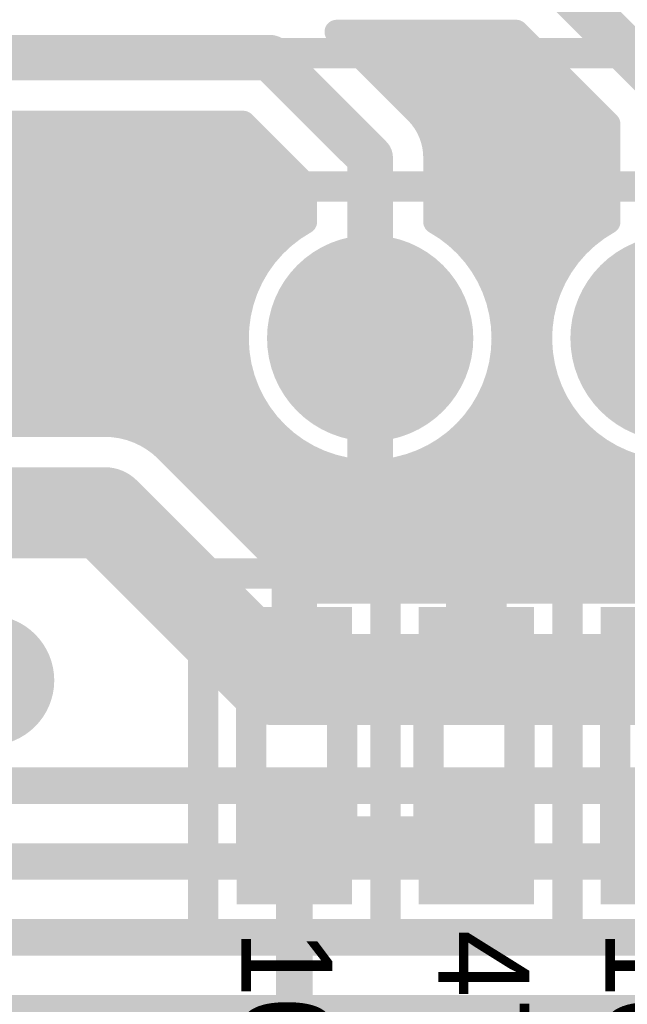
# Model space of a CAD drawing. Extents: x 7.17 to 14.1, y 4 to 11.75.
# Tile 164 of 219: x 9.31 to 9.51, y 8.02 to 8.34. Entities that reach past the tile are written whole.
import ezdxf

# ---------------------------------------------------------------- set-up
doc = ezdxf.new("R2010")
doc.units = 0
doc.layers.get('0').update_dxf_attribs({"linetype": 'CONTINUOUS'})
for name, color, linetype in [('BOTTOMLAYER', 5, 'CONTINUOUS'), ('BOTTOMSOLDER', 6, 'CONTINUOUS'), ('MECHANICAL1', 6, 'CONTINUOUS'), ('MECHANICAL7', 56, 'CONTINUOUS'), ('MULTILAYER', 9, 'CONTINUOUS'), ('TOPLAYER', 1, 'CONTINUOUS'), ('TOPOVERLAY', 2, 'CONTINUOUS'), ('TOPPASTE', 8, 'CONTINUOUS'), ('TOPSOLDER', 216, 'CONTINUOUS')]:
    doc.layers.add(name, color=color, linetype=linetype)

# ---------------------------------------------------------------- blocks, each defined once
blk = doc.blocks.new('0603_75')
at = {"layer": 'MECHANICAL1', "const_width": 0.01}
for points in [[(-0.000531, -0.014252), (-0.000531, 0.015748)], [(0.059468, 0.015748), (-0.000531, 0.015748)], [(0.059468, -0.014252), (0.059468, 0.015748)], [(0.059468, -0.014252), (-0.000531, -0.014252)]]:
    blk.add_lwpolyline(points, dxfattribs=at)
at = {"layer": 'MECHANICAL1', "const_width": 0.005}
for points in [[(-0.003031, 0.015748, 1), (0.001969, 0.015748, 1)], [(-0.003031, 0.015748, 1), (0.001969, 0.015748, 1)], [(0.056968, 0.015748, 1), (0.061968, 0.015748, 1)], [(0.056968, 0.015748, 1), (0.061968, 0.015748, 1)], [(-0.003031, -0.014252, 1), (0.001969, -0.014252, 1)], [(-0.003031, -0.014252, 1), (0.001969, -0.014252, 1)], [(0.056968, -0.014252, 1), (0.061968, -0.014252, 1)], [(0.056968, -0.014252, 1), (0.061968, -0.014252, 1)]]:
    blk.add_lwpolyline(points, format="xyb", close=True, dxfattribs=at)
at = {"layer": 'TOPLAYER'}
for points in [[(-0.015, -0.015), (0.015, -0.015), (-0.015, 0.015), (0.015, 0.015)], [(0.045, -0.015), (0.075, -0.015), (0.045, 0.015), (0.075, 0.015)]]:
    blk.add_solid(points, dxfattribs=at)
at = {"layer": 'TOPOVERLAY', "const_width": 0.01}
for points in [[(-0.03, 0), (-0.03, 0.03)], [(0.09, 0.03), (-0.03, 0.03)], [(0.09, -0.03), (0.09, 0.03)], [(-0.03, -0.03), (-0.03, 0)], [(0.09, -0.03), (-0.03, -0.03)]]:
    blk.add_lwpolyline(points, dxfattribs=at)
at = {"layer": 'TOPOVERLAY', "const_width": 0.005}
for points in [[(-0.0325, 0.03, 1), (-0.0275, 0.03, 1)], [(-0.0325, 0.03, 1), (-0.0275, 0.03, 1)], [(0.0875, 0.03, 1), (0.0925, 0.03, 1)], [(0.0875, 0.03, 1), (0.0925, 0.03, 1)], [(-0.0325, 0, 1), (-0.0275, 0, 1)], [(-0.0325, 0, 1), (-0.0275, 0, 1)], [(-0.0325, -0.03, 1), (-0.0275, -0.03, 1)], [(-0.0325, -0.03, 1), (-0.0275, -0.03, 1)], [(0.0875, -0.03, 1), (0.0925, -0.03, 1)], [(0.0875, -0.03, 1), (0.0925, -0.03, 1)]]:
    blk.add_lwpolyline(points, format="xyb", close=True, dxfattribs=at)
at = {"layer": 'TOPPASTE'}
for points in [[(-0.015, -0.015), (0.015, -0.015), (-0.015, 0.015), (0.015, 0.015)], [(0.045, -0.015), (0.075, -0.015), (0.045, 0.015), (0.075, 0.015)]]:
    blk.add_solid(points, dxfattribs=at)
at = {"layer": 'TOPSOLDER'}
for points in [[(-0.019, -0.019), (0.019, -0.019), (-0.019, 0.019), (0.019, 0.019)], [(0.041, -0.019), (0.079, -0.019), (0.041, 0.019), (0.079, 0.019)]]:
    blk.add_solid(points, dxfattribs=at)
blk = doc.blocks.new('0603_76')
at = {"layer": 'MECHANICAL1', "const_width": 0.01}
for points in [[(-0.000531, 0.015748), (-0.000531, -0.014252)], [(-0.000531, 0.015748), (0.059468, 0.015748)], [(0.059468, 0.015748), (0.059468, -0.014252)], [(-0.000531, -0.014252), (0.059468, -0.014252)]]:
    blk.add_lwpolyline(points, dxfattribs=at)
at = {"layer": 'MECHANICAL1', "const_width": 0.005}
for points in [[(-0.003031, 0.015748, 1), (0.001969, 0.015748, 1)], [(-0.003031, 0.015748, 1), (0.001969, 0.015748, 1)], [(0.056968, 0.015748, 1), (0.061968, 0.015748, 1)], [(0.056968, 0.015748, 1), (0.061968, 0.015748, 1)], [(-0.003031, -0.014252, 1), (0.001969, -0.014252, 1)], [(-0.003031, -0.014252, 1), (0.001969, -0.014252, 1)], [(0.056968, -0.014252, 1), (0.061968, -0.014252, 1)], [(0.056968, -0.014252, 1), (0.061968, -0.014252, 1)]]:
    blk.add_lwpolyline(points, format="xyb", close=True, dxfattribs=at)
at = {"layer": 'TOPLAYER'}
for points in [[(-0.015, -0.015), (0.015, -0.015), (-0.015, 0.015), (0.015, 0.015)], [(0.045, -0.015), (0.075, -0.015), (0.045, 0.015), (0.075, 0.015)]]:
    blk.add_solid(points, dxfattribs=at)
at = {"layer": 'TOPOVERLAY', "const_width": 0.01}
for points in [[(-0.03, 0.03), (-0.03, 0)], [(-0.03, 0.03), (0.09, 0.03)], [(0.09, 0.03), (0.09, -0.03)], [(-0.03, 0), (-0.03, -0.03)], [(-0.03, -0.03), (0.09, -0.03)]]:
    blk.add_lwpolyline(points, dxfattribs=at)
at = {"layer": 'TOPOVERLAY', "const_width": 0.005}
for points in [[(-0.0325, 0.03, 1), (-0.0275, 0.03, 1)], [(-0.0325, 0.03, 1), (-0.0275, 0.03, 1)], [(0.0875, 0.03, 1), (0.0925, 0.03, 1)], [(0.0875, 0.03, 1), (0.0925, 0.03, 1)], [(-0.0325, 0, 1), (-0.0275, 0, 1)], [(-0.0325, 0, 1), (-0.0275, 0, 1)], [(-0.0325, -0.03, 1), (-0.0275, -0.03, 1)], [(-0.0325, -0.03, 1), (-0.0275, -0.03, 1)], [(0.0875, -0.03, 1), (0.0925, -0.03, 1)], [(0.0875, -0.03, 1), (0.0925, -0.03, 1)]]:
    blk.add_lwpolyline(points, format="xyb", close=True, dxfattribs=at)
at = {"layer": 'TOPPASTE'}
for points in [[(-0.015, -0.015), (0.015, -0.015), (-0.015, 0.015), (0.015, 0.015)], [(0.045, -0.015), (0.075, -0.015), (0.045, 0.015), (0.075, 0.015)]]:
    blk.add_solid(points, dxfattribs=at)
at = {"layer": 'TOPSOLDER'}
for points in [[(-0.019, -0.019), (0.019, -0.019), (-0.019, 0.019), (0.019, 0.019)], [(0.041, -0.019), (0.079, -0.019), (0.041, 0.019), (0.079, 0.019)]]:
    blk.add_solid(points, dxfattribs=at)
blk = doc.blocks.new('0603_77')
at = {"layer": 'MECHANICAL1', "const_width": 0.01}
for points in [[(-0.000531, -0.014252), (-0.000531, 0.015748)], [(0.059468, 0.015748), (-0.000531, 0.015748)], [(0.059468, -0.014252), (0.059468, 0.015748)], [(0.059468, -0.014252), (-0.000531, -0.014252)]]:
    blk.add_lwpolyline(points, dxfattribs=at)
at = {"layer": 'MECHANICAL1', "const_width": 0.005}
for points in [[(-0.003031, 0.015748, 1), (0.001969, 0.015748, 1)], [(-0.003031, 0.015748, 1), (0.001969, 0.015748, 1)], [(0.056968, 0.015748, 1), (0.061968, 0.015748, 1)], [(0.056968, 0.015748, 1), (0.061968, 0.015748, 1)], [(-0.003031, -0.014252, 1), (0.001969, -0.014252, 1)], [(-0.003031, -0.014252, 1), (0.001969, -0.014252, 1)], [(0.056968, -0.014252, 1), (0.061968, -0.014252, 1)], [(0.056968, -0.014252, 1), (0.061968, -0.014252, 1)]]:
    blk.add_lwpolyline(points, format="xyb", close=True, dxfattribs=at)
at = {"layer": 'TOPLAYER'}
for points in [[(-0.015, -0.015), (0.015, -0.015), (-0.015, 0.015), (0.015, 0.015)], [(0.045, -0.015), (0.075, -0.015), (0.045, 0.015), (0.075, 0.015)]]:
    blk.add_solid(points, dxfattribs=at)
at = {"layer": 'TOPOVERLAY', "const_width": 0.01}
for points in [[(-0.03, 0), (-0.03, 0.03)], [(0.09, 0.03), (-0.03, 0.03)], [(0.09, -0.03), (0.09, 0.03)], [(-0.03, -0.03), (-0.03, 0)], [(0.09, -0.03), (-0.03, -0.03)]]:
    blk.add_lwpolyline(points, dxfattribs=at)
at = {"layer": 'TOPOVERLAY', "const_width": 0.005}
for points in [[(-0.0325, 0.03, 1), (-0.0275, 0.03, 1)], [(-0.0325, 0.03, 1), (-0.0275, 0.03, 1)], [(0.0875, 0.03, 1), (0.0925, 0.03, 1)], [(0.0875, 0.03, 1), (0.0925, 0.03, 1)], [(-0.0325, 0, 1), (-0.0275, 0, 1)], [(-0.0325, 0, 1), (-0.0275, 0, 1)], [(-0.0325, -0.03, 1), (-0.0275, -0.03, 1)], [(-0.0325, -0.03, 1), (-0.0275, -0.03, 1)], [(0.0875, -0.03, 1), (0.0925, -0.03, 1)], [(0.0875, -0.03, 1), (0.0925, -0.03, 1)]]:
    blk.add_lwpolyline(points, format="xyb", close=True, dxfattribs=at)
at = {"layer": 'TOPPASTE'}
for points in [[(-0.015, -0.015), (0.015, -0.015), (-0.015, 0.015), (0.015, 0.015)], [(0.045, -0.015), (0.075, -0.015), (0.045, 0.015), (0.075, 0.015)]]:
    blk.add_solid(points, dxfattribs=at)
at = {"layer": 'TOPSOLDER'}
for points in [[(-0.019, -0.019), (0.019, -0.019), (-0.019, 0.019), (0.019, 0.019)], [(0.041, -0.019), (0.079, -0.019), (0.041, 0.019), (0.079, 0.019)]]:
    blk.add_solid(points, dxfattribs=at)
blk = doc.blocks.new('HDR_10_94')
at = {"layer": 'BOTTOMSOLDER', "const_width": 0.034}
for points in [[(-0.017, -0.8, 1), (0.017, -0.8, 1)], [(-0.017, -0.9, 1), (0.017, -0.9, 1)]]:
    blk.add_lwpolyline(points, format="xyb", close=True, dxfattribs=at)
at = {"layer": 'MULTILAYER', "const_width": 0.03}
for points in [[(-0.015, -0.8, 1), (0.015, -0.8, 1)], [(-0.015, -0.9, 1), (0.015, -0.9, 1)]]:
    blk.add_lwpolyline(points, format="xyb", close=True, dxfattribs=at)
at = {"layer": 'TOPOVERLAY', "const_width": 0.01}
for points in [[(-0.05, -0.95), (-0.05, 0.05)], [(0.05, -0.95), (0.05, 0.05)], [(0.05, -0.95), (-0.05, -0.95)]]:
    blk.add_lwpolyline(points, dxfattribs=at)
at = {"layer": 'TOPOVERLAY', "const_width": 0.005}
for points in [[(-0.0525, -0.95, 1), (-0.0475, -0.95, 1)], [(-0.0525, -0.95, 1), (-0.0475, -0.95, 1)], [(0.0475, -0.95, 1), (0.0525, -0.95, 1)], [(0.0475, -0.95, 1), (0.0525, -0.95, 1)]]:
    blk.add_lwpolyline(points, format="xyb", close=True, dxfattribs=at)
at = {"layer": 'TOPSOLDER', "const_width": 0.034}
for points in [[(-0.017, -0.8, 1), (0.017, -0.8, 1)], [(-0.017, -0.9, 1), (0.017, -0.9, 1)]]:
    blk.add_lwpolyline(points, format="xyb", close=True, dxfattribs=at)

msp = doc.modelspace()

# ---------------------------------------------------------------- linework, layer by layer
at = {"layer": 'BOTTOMLAYER'}
for points, const_width in [([(9.484447, 8.36), (9.527404, 8.317043)], 0.015), ([(9.416353, 8.3385), (9.475541, 8.3385)], 0.008), ([(9.416353, 8.3385), (9.442607, 8.312246)], 0.008), ([(9.416974, 8.3385), (9.491936, 8.263538)], 0.008), ([(9.421898, 8.332955), (9.427443, 8.3385)], 0.008), ([(9.424045, 8.3385), (9.495134, 8.267411)], 0.008), ([(9.425434, 8.329419), (9.434514, 8.3385)], 0.008), ([(9.428969, 8.325883), (9.441586, 8.3385)], 0.008), ([(9.431116, 8.3385), (9.498737, 8.270879)], 0.008), ([(9.432505, 8.322348), (9.448657, 8.3385)], 0.008), ([(9.43604, 8.318812), (9.455728, 8.3385)], 0.008), ([(9.438187, 8.3385), (9.502746, 8.273941)], 0.008), ([(9.439576, 8.315277), (9.462799, 8.3385)], 0.008), ([(9.443103, 8.311733), (9.46987, 8.3385)], 0.008), ([(9.445258, 8.3385), (9.505904, 8.277854)], 0.008), ([(9.4461, 8.307659), (9.476241, 8.3378)], 0.008), ([(9.452329, 8.3385), (9.505904, 8.284925)], 0.008), ([(9.4594, 8.3385), (9.505904, 8.291996)], 0.008), ([(9.466472, 8.3385), (9.505904, 8.299067)], 0.008), ([(9.473543, 8.3385), (9.505904, 8.306139)], 0.008), ([(9.475541, 8.3385), (9.505904, 8.308137)], 0.008), ([(9.194447, 8.33), (9.394447, 8.33)], 0.015), ([(9.394447, 8.33), (9.427404, 8.297043)], 0.015), ([(9.44816, 8.302648), (9.479777, 8.334265)], 0.008), ([(9.448904, 8.296321), (9.483312, 8.330729)], 0.008), ([(9.448904, 8.28925), (9.486848, 8.327193)], 0.008), ([(9.448904, 8.282179), (9.490383, 8.323658)], 0.008), ([(9.449402, 8.275606), (9.493919, 8.320122)], 0.008), ([(9.453669, 8.272801), (9.497454, 8.316587)], 0.008), ([(9.457519, 8.26958), (9.50099, 8.313051)], 0.008), ([(9.460965, 8.265955), (9.504526, 8.309516)], 0.008), ([(9.212908, 8.3085), (9.385541, 8.3085)], 0.008), ([(9.213627, 8.3085), (9.313128, 8.209)], 0.008), ([(9.220003, 8.215913), (9.31259, 8.3085)], 0.008), ([(9.220699, 8.3085), (9.320199, 8.209)], 0.008), ([(9.223539, 8.212378), (9.319661, 8.3085)], 0.008), ([(9.227232, 8.209), (9.326732, 8.3085)], 0.008), ([(9.22777, 8.3085), (9.32727, 8.209)], 0.008), ([(9.234303, 8.209), (9.333803, 8.3085)], 0.008), ([(9.234841, 8.3085), (9.334341, 8.209)], 0.008), ([(9.241374, 8.209), (9.340874, 8.3085)], 0.008), ([(9.241912, 8.3085), (9.341453, 8.208959)], 0.008), ([(9.248446, 8.209), (9.347946, 8.3085)], 0.008), ([(9.248983, 8.3085), (9.35048, 8.207003)], 0.008), ([(9.255517, 8.209), (9.355017, 8.3085)], 0.008), ([(9.256054, 8.3085), (9.410554, 8.154)], 0.008), ([(9.262588, 8.209), (9.362088, 8.3085)], 0.008), ([(9.263125, 8.3085), (9.417625, 8.154)], 0.008), ([(9.269659, 8.209), (9.369159, 8.3085)], 0.008), ([(9.270196, 8.3085), (9.424696, 8.154)], 0.008), ([(9.27673, 8.209), (9.37623, 8.3085)], 0.008), ([(9.277267, 8.3085), (9.431767, 8.154)], 0.008), ([(9.283801, 8.209), (9.383301, 8.3085)], 0.008), ([(9.284339, 8.3085), (9.438838, 8.154)], 0.008), ([(9.290872, 8.209), (9.387957, 8.306085)], 0.008), ([(9.29141, 8.3085), (9.44591, 8.154)], 0.008), ([(9.298481, 8.3085), (9.387075, 8.219906)], 0.008), ([(9.305552, 8.3085), (9.384047, 8.230005)], 0.008), ([(9.312623, 8.3085), (9.383404, 8.237718)], 0.008), ([(9.319694, 8.3085), (9.383927, 8.244267)], 0.008), ([(9.326765, 8.3085), (9.385228, 8.250037)], 0.008), ([(9.333836, 8.3085), (9.387126, 8.255211)], 0.008), ([(9.340907, 8.3085), (9.389523, 8.259884)], 0.008), ([(9.347978, 8.3085), (9.392365, 8.264113)], 0.008), ([(9.355049, 8.3085), (9.395621, 8.267928)], 0.008), ([(9.362121, 8.3085), (9.399281, 8.271339)], 0.008), ([(9.369192, 8.3085), (9.403349, 8.274342)], 0.008), ([(9.376263, 8.3085), (9.405904, 8.278859)], 0.008), ([(9.383334, 8.3085), (9.405904, 8.28593)], 0.008), ([(9.385541, 8.3085), (9.405904, 8.288137)], 0.008), ([(9.505904, 8.275889), (9.505904, 8.308137)], 0.008), ([(9.464004, 8.261923), (9.505904, 8.303823)], 0.008), ([(9.297943, 8.209), (9.391492, 8.302549)], 0.008), ([(9.427404, 8.2375), (9.427404, 8.297043)], 0.015), ([(9.448744, 8.299658), (9.489155, 8.259248)], 0.008), ([(9.305014, 8.209), (9.395028, 8.299013)], 0.008), ([(9.448904, 8.275889), (9.448904, 8.297043)], 0.008), ([(9.466615, 8.257463), (9.505904, 8.296752)], 0.008), ([(9.312086, 8.209), (9.398563, 8.295478)], 0.008), ([(9.319157, 8.209), (9.402099, 8.291942)], 0.008), ([(9.448904, 8.292428), (9.486824, 8.254508)], 0.008), ([(9.326228, 8.209), (9.405634, 8.288407)], 0.008), ([(9.405904, 8.275889), (9.405904, 8.288137)], 0.008), ([(9.468756, 8.252533), (9.505904, 8.289681)], 0.008), ([(9.448904, 8.285357), (9.485004, 8.249257)], 0.008), ([(9.333299, 8.209), (9.405904, 8.281605)], 0.008), ([(9.470353, 8.247059), (9.505904, 8.28261)], 0.008), ([(9.448904, 8.278285), (9.4838, 8.243389)], 0.008), ([(9.471272, 8.240907), (9.488591, 8.258226)], 0.008), ([(9.340366, 8.208996), (9.38758, 8.25621)], 0.008), ([(9.469359, 8.25076), (9.483411, 8.236707)], 0.008), ([(9.346646, 8.208205), (9.384183, 8.245742)], 0.008), ([(9.471249, 8.233813), (9.484443, 8.247007)], 0.008), ([(9.471187, 8.24186), (9.484279, 8.228768)], 0.008), ([(9.35191, 8.206398), (9.383406, 8.237894)], 0.008), ([(9.469626, 8.225119), (9.483427, 8.238919)], 0.008), ([(9.471312, 8.234664), (9.487946, 8.21803)], 0.008), ([(9.462372, 8.210793), (9.48373, 8.232152)], 0.008), ([(9.35642, 8.203837), (9.383848, 8.231265)], 0.008), ([(9.470462, 8.228443), (9.544905, 8.154)], 0.008), ([(9.360285, 8.200631), (9.38509, 8.225436)], 0.008), ([(9.41265, 8.154), (9.484874, 8.226224)], 0.008), ([(9.511645, 8.154), (9.584669, 8.227024)], 0.008), ([(9.468917, 8.222917), (9.537834, 8.154)], 0.008), ([(9.363821, 8.197095), (9.386941, 8.220216)], 0.008), ([(9.419721, 8.154), (9.486645, 8.220925)], 0.008), ([(9.367356, 8.19356), (9.389298, 8.215502)], 0.008), ([(9.426792, 8.154), (9.488935, 8.216143)], 0.008), ([(9.466819, 8.217944), (9.530763, 8.154)], 0.008), ([(9.464246, 8.213445), (9.523692, 8.154)], 0.008), ([(9.226916, 8.209), (9.339904, 8.209)], 0.008), ([(9.370892, 8.190024), (9.392103, 8.211235)], 0.008), ([(9.433863, 8.154), (9.491679, 8.211816)], 0.008), ([(9.461243, 8.209377), (9.516621, 8.154)], 0.008), ([(9.374427, 8.186489), (9.395324, 8.207386)], 0.008), ([(9.440934, 8.154), (9.494842, 8.207908)], 0.008), ([(9.457832, 8.205717), (9.50955, 8.154)], 0.008), ([(9.377963, 8.182953), (9.398949, 8.203939)], 0.008), ([(9.406247, 8.154669), (9.454111, 8.202532)], 0.008), ([(9.448005, 8.154), (9.49841, 8.204404)], 0.008), ([(9.454017, 8.202461), (9.502478, 8.154)], 0.008), ([(9.36041, 8.200506), (9.406916, 8.154)], 0.008), ([(9.381498, 8.179418), (9.402981, 8.2009)], 0.008), ([(9.449788, 8.199619), (9.495407, 8.154)], 0.008), ([(9.455076, 8.154), (9.502383, 8.201307)], 0.008), ([(9.504574, 8.154), (9.550826, 8.200252)], 0.008), ([(9.385034, 8.175882), (9.407441, 8.198289)], 0.008), ([(9.38857, 8.172346), (9.412371, 8.196148)], 0.008), ([(9.40981, 8.197171), (9.452981, 8.154)], 0.008), ([(9.445115, 8.197222), (9.488336, 8.154)], 0.008), ([(9.462147, 8.154), (9.50678, 8.198633)], 0.008), ([(9.469219, 8.154), (9.511639, 8.196421)], 0.008), ([(9.507934, 8.198042), (9.551976, 8.154)], 0.008), ([(9.392105, 8.168811), (9.417845, 8.194551)], 0.008), ([(9.395641, 8.165275), (9.423997, 8.193632)], 0.008), ([(9.399176, 8.16174), (9.431091, 8.193655)], 0.008), ([(9.402712, 8.158204), (9.439785, 8.195278)], 0.008), ([(9.419909, 8.194143), (9.460052, 8.154)], 0.008), ([(9.427622, 8.193501), (9.467123, 8.154)], 0.008), ([(9.434171, 8.194023), (9.474194, 8.154)], 0.008), ([(9.439941, 8.195324), (9.481265, 8.154)], 0.008), ([(9.47629, 8.154), (9.51703, 8.19474)], 0.008), ([(9.483361, 8.154), (9.523074, 8.193713)], 0.008), ([(9.490432, 8.154), (9.530009, 8.193577)], 0.008), ([(9.490432, 8.154), (9.530009, 8.193577)], 0.008), ([(9.497503, 8.154), (9.538399, 8.194896)], 0.008), ([(9.214904, 8.18), (9.339904, 8.18)], 0.03), ([(9.339904, 8.18), (9.394904, 8.125)], 0.03), ([(9.406916, 8.154), (9.587892, 8.154)], 0.008), ([(9.394904, 8.125), (9.599904, 8.125)], 0.03), ([(9.194904, 8.09), (10.744624, 8.09)], 0.012), ([(9.179904, 8.065), (10.764624, 8.065)], 0.012), ([(9.169904, 8.04), (10.779624, 8.04)], 0.012), ([(9.159904, 8.015), (10.792404, 8.015)], 0.012)]:
    msp.add_lwpolyline(points, dxfattribs=dict(at, const_width=const_width))
for points, const_width in [([(9.414353, 8.3385, 1), (9.418353, 8.3385, 1)], 0.004), ([(9.414353, 8.3385, 1), (9.418353, 8.3385, 1)], 0.004), ([(9.414974, 8.3385, 1), (9.418974, 8.3385, 1)], 0.004), ([(9.422045, 8.3385, 1), (9.426045, 8.3385, 1)], 0.004), ([(9.425443, 8.3385, 1), (9.429443, 8.3385, 1)], 0.004), ([(9.429116, 8.3385, 1), (9.433116, 8.3385, 1)], 0.004), ([(9.432514, 8.3385, 1), (9.436514, 8.3385, 1)], 0.004), ([(9.436187, 8.3385, 1), (9.440187, 8.3385, 1)], 0.004), ([(9.439585, 8.3385, 1), (9.443585, 8.3385, 1)], 0.004), ([(9.443258, 8.3385, 1), (9.447258, 8.3385, 1)], 0.004), ([(9.446657, 8.3385, 1), (9.450657, 8.3385, 1)], 0.004), ([(9.450329, 8.3385, 1), (9.454329, 8.3385, 1)], 0.004), ([(9.453728, 8.3385, 1), (9.457728, 8.3385, 1)], 0.004), ([(9.4574, 8.3385, 1), (9.4614, 8.3385, 1)], 0.004), ([(9.460799, 8.3385, 1), (9.464799, 8.3385, 1)], 0.004), ([(9.464472, 8.3385, 1), (9.468471, 8.3385, 1)], 0.004), ([(9.46787, 8.3385, 1), (9.47187, 8.3385, 1)], 0.004), ([(9.471543, 8.3385, 1), (9.475543, 8.3385, 1)], 0.004), ([(9.473541, 8.3385, 1), (9.477541, 8.3385, 1)], 0.004), ([(9.473541, 8.3385, 1), (9.477541, 8.3385, 1)], 0.004), ([(9.474241, 8.3378, 1), (9.478241, 8.3378, 1)], 0.004), ([(9.390697, 8.33, 1), (9.398197, 8.33, 1)], 0.0075), ([(9.390697, 8.33, 1), (9.398197, 8.33, 1)], 0.0075), ([(9.419898, 8.332955, 1), (9.423898, 8.332955, 1)], 0.004), ([(9.477777, 8.334265, 1), (9.481777, 8.334265, 1)], 0.004), ([(9.423433, 8.329419, 1), (9.427433, 8.329419, 1)], 0.004), ([(9.481312, 8.330729, 1), (9.485312, 8.330729, 1)], 0.004), ([(9.426969, 8.325883, 1), (9.430969, 8.325883, 1)], 0.004), ([(9.484848, 8.327193, 1), (9.488848, 8.327193, 1)], 0.004), ([(9.430505, 8.322348, 1), (9.434505, 8.322348, 1)], 0.004), ([(9.488383, 8.323658, 1), (9.492383, 8.323658, 1)], 0.004), ([(9.491919, 8.320122, 1), (9.495919, 8.320122, 1)], 0.004), ([(9.43404, 8.318812, 1), (9.43804, 8.318812, 1)], 0.004), ([(9.495454, 8.316587, 1), (9.499455, 8.316587, 1)], 0.004), ([(9.437576, 8.315277, 1), (9.441576, 8.315277, 1)], 0.004), ([(9.49899, 8.313051, 1), (9.50299, 8.313051, 1)], 0.004), ([(9.440607, 8.312246, 1), (9.444607, 8.312246, 1)], 0.004), ([(9.440607, 8.312246, 1), (9.444607, 8.312246, 1)], 0.004), ([(9.440607, 8.312246, 1), (9.444607, 8.312246, 1)], 0.004), ([(9.441103, 8.311733, 1), (9.445103, 8.311733, 1)], 0.004), ([(9.502526, 8.309516, 1), (9.506526, 8.309516, 1)], 0.004), ([(9.31059, 8.3085, 1), (9.31459, 8.3085, 1)], 0.004), ([(9.310623, 8.3085, 1), (9.314623, 8.3085, 1)], 0.004), ([(9.317661, 8.3085, 1), (9.321661, 8.3085, 1)], 0.004), ([(9.317694, 8.3085, 1), (9.321694, 8.3085, 1)], 0.004), ([(9.324732, 8.3085, 1), (9.328732, 8.3085, 1)], 0.004), ([(9.324765, 8.3085, 1), (9.328765, 8.3085, 1)], 0.004), ([(9.331803, 8.3085, 1), (9.335803, 8.3085, 1)], 0.004), ([(9.331836, 8.3085, 1), (9.335836, 8.3085, 1)], 0.004), ([(9.338874, 8.3085, 1), (9.342875, 8.3085, 1)], 0.004), ([(9.338907, 8.3085, 1), (9.342907, 8.3085, 1)], 0.004), ([(9.345946, 8.3085, 1), (9.349946, 8.3085, 1)], 0.004), ([(9.345978, 8.3085, 1), (9.349978, 8.3085, 1)], 0.004), ([(9.353017, 8.3085, 1), (9.357017, 8.3085, 1)], 0.004), ([(9.353049, 8.3085, 1), (9.35705, 8.3085, 1)], 0.004), ([(9.360088, 8.3085, 1), (9.364088, 8.3085, 1)], 0.004), ([(9.360121, 8.3085, 1), (9.364121, 8.3085, 1)], 0.004), ([(9.367159, 8.3085, 1), (9.371159, 8.3085, 1)], 0.004), ([(9.367192, 8.3085, 1), (9.371192, 8.3085, 1)], 0.004), ([(9.37423, 8.3085, 1), (9.37823, 8.3085, 1)], 0.004), ([(9.374263, 8.3085, 1), (9.378263, 8.3085, 1)], 0.004), ([(9.381301, 8.3085, 1), (9.385301, 8.3085, 1)], 0.004), ([(9.381334, 8.3085, 1), (9.385334, 8.3085, 1)], 0.004), ([(9.383541, 8.3085, 1), (9.387541, 8.3085, 1)], 0.004), ([(9.383541, 8.3085, 1), (9.387541, 8.3085, 1)], 0.004), ([(9.385957, 8.306085, 1), (9.389957, 8.306085, 1)], 0.004), ([(9.4441, 8.307659, 1), (9.4481, 8.307659, 1)], 0.004), ([(9.503904, 8.308137, 1), (9.507904, 8.308137, 1)], 0.004), ([(9.503904, 8.308137, 1), (9.507904, 8.308137, 1)], 0.004), ([(9.503904, 8.306139, 1), (9.507904, 8.306139, 1)], 0.004), ([(9.503904, 8.303823, 1), (9.507904, 8.303823, 1)], 0.004), ([(9.389492, 8.302549, 1), (9.393492, 8.302549, 1)], 0.004), ([(9.423654, 8.297043, 1), (9.431154, 8.297043, 1)], 0.0075), ([(9.423654, 8.297043, 1), (9.431154, 8.297043, 1)], 0.0075), ([(9.44616, 8.302648, 1), (9.45016, 8.302648, 1)], 0.004), ([(9.446744, 8.299658, 1), (9.450744, 8.299658, 1)], 0.004), ([(9.393028, 8.299013, 1), (9.397028, 8.299013, 1)], 0.004), ([(9.446904, 8.297043, 1), (9.450904, 8.297043, 1)], 0.004), ([(9.446904, 8.297043, 1), (9.450904, 8.297043, 1)], 0.004), ([(9.446904, 8.297043, 1), (9.450904, 8.297043, 1)], 0.004), ([(9.446904, 8.296321, 1), (9.450904, 8.296321, 1)], 0.004), ([(9.503904, 8.299067, 1), (9.507904, 8.299067, 1)], 0.004), ([(9.503904, 8.296752, 1), (9.507904, 8.296752, 1)], 0.004), ([(9.396563, 8.295478, 1), (9.400563, 8.295478, 1)], 0.004), ([(9.400099, 8.291942, 1), (9.404099, 8.291942, 1)], 0.004), ([(9.446904, 8.292428, 1), (9.450904, 8.292428, 1)], 0.004), ([(9.503904, 8.291996, 1), (9.507904, 8.291996, 1)], 0.004), ([(9.403635, 8.288407, 1), (9.407635, 8.288407, 1)], 0.004), ([(9.403904, 8.288137, 1), (9.407904, 8.288137, 1)], 0.004), ([(9.403904, 8.288137, 1), (9.407904, 8.288137, 1)], 0.004), ([(9.446904, 8.28925, 1), (9.450904, 8.28925, 1)], 0.004), ([(9.503904, 8.289681, 1), (9.507904, 8.289681, 1)], 0.004), ([(9.403904, 8.28593, 1), (9.407904, 8.28593, 1)], 0.004), ([(9.446904, 8.285357, 1), (9.450904, 8.285357, 1)], 0.004), ([(9.503904, 8.284925, 1), (9.507904, 8.284925, 1)], 0.004), ([(9.403904, 8.281605, 1), (9.407904, 8.281605, 1)], 0.004), ([(9.446904, 8.282179, 1), (9.450904, 8.282179, 1)], 0.004), ([(9.503904, 8.28261, 1), (9.507904, 8.28261, 1)], 0.004), ([(9.403904, 8.278859, 1), (9.407904, 8.278859, 1)], 0.004), ([(9.446904, 8.278285, 1), (9.450904, 8.278285, 1)], 0.004), ([(9.503904, 8.277854, 1), (9.507904, 8.277854, 1)], 0.004), ([(9.401349, 8.274342, 1), (9.405349, 8.274342, 1)], 0.004), ([(9.403904, 8.275889, 1), (9.407904, 8.275889, 1)], 0.004), ([(9.403904, 8.275889, 1), (9.407904, 8.275889, 1)], 0.004), ([(9.446904, 8.275889, 1), (9.450904, 8.275889, 1)], 0.004), ([(9.446904, 8.275889, 1), (9.450904, 8.275889, 1)], 0.004), ([(9.447403, 8.275606, 1), (9.451403, 8.275606, 1)], 0.004), ([(9.500746, 8.273941, 1), (9.504746, 8.273941, 1)], 0.004), ([(9.503904, 8.275889, 1), (9.507904, 8.275889, 1)], 0.004), ([(9.503904, 8.275889, 1), (9.507904, 8.275889, 1)], 0.004), ([(9.397281, 8.271339, 1), (9.401281, 8.271339, 1)], 0.004), ([(9.451669, 8.272801, 1), (9.455669, 8.272801, 1)], 0.004), ([(9.496737, 8.270879, 1), (9.500737, 8.270879, 1)], 0.004), ([(9.393621, 8.267928, 1), (9.397621, 8.267928, 1)], 0.004), ([(9.455519, 8.26958, 1), (9.459518, 8.26958, 1)], 0.004), ([(9.493134, 8.267411, 1), (9.497134, 8.267411, 1)], 0.004), ([(9.390365, 8.264113, 1), (9.394365, 8.264113, 1)], 0.004), ([(9.458965, 8.265955, 1), (9.462965, 8.265955, 1)], 0.004), ([(9.462004, 8.261923, 1), (9.466004, 8.261923, 1)], 0.004), ([(9.489936, 8.263538, 1), (9.493936, 8.263538, 1)], 0.004), ([(9.387523, 8.259884, 1), (9.391523, 8.259884, 1)], 0.004), ([(9.464615, 8.257463, 1), (9.468615, 8.257463, 1)], 0.004), ([(9.486591, 8.258226, 1), (9.490591, 8.258226, 1)], 0.004), ([(9.487155, 8.259248, 1), (9.491155, 8.259248, 1)], 0.004), ([(9.385126, 8.255211, 1), (9.389126, 8.255211, 1)], 0.004), ([(9.38558, 8.25621, 1), (9.38958, 8.25621, 1)], 0.004), ([(9.484824, 8.254508, 1), (9.488824, 8.254508, 1)], 0.004), ([(9.466756, 8.252533, 1), (9.470756, 8.252533, 1)], 0.004), ([(9.383228, 8.250037, 1), (9.387228, 8.250037, 1)], 0.004), ([(9.467358, 8.25076, 1), (9.471358, 8.25076, 1)], 0.004), ([(9.483004, 8.249257, 1), (9.487004, 8.249257, 1)], 0.004), ([(9.382183, 8.245742, 1), (9.386183, 8.245742, 1)], 0.004), ([(9.468353, 8.247059, 1), (9.472353, 8.247059, 1)], 0.004), ([(9.482443, 8.247007, 1), (9.486443, 8.247007, 1)], 0.004), ([(9.381927, 8.244267, 1), (9.385927, 8.244267, 1)], 0.004), ([(9.469188, 8.24186, 1), (9.473187, 8.24186, 1)], 0.004), ([(9.4818, 8.243389, 1), (9.4858, 8.243389, 1)], 0.004), ([(9.381406, 8.237894, 1), (9.385406, 8.237894, 1)], 0.004), ([(9.423654, 8.2375, 1), (9.431154, 8.2375, 1)], 0.0075), ([(9.469272, 8.240907, 1), (9.473272, 8.240907, 1)], 0.004), ([(9.481427, 8.238919, 1), (9.485427, 8.238919, 1)], 0.004), ([(9.381405, 8.237718, 1), (9.385404, 8.237718, 1)], 0.004), ([(9.469312, 8.234664, 1), (9.473313, 8.234664, 1)], 0.004), ([(9.469404, 8.2375, 1), (9.473404, 8.2375, 1)], 0.004), ([(9.469404, 8.2375, 1), (9.473404, 8.2375, 1)], 0.004), ([(9.481411, 8.236707, 1), (9.485411, 8.236707, 1)], 0.004), ([(9.469249, 8.233813, 1), (9.473249, 8.233813, 1)], 0.004), ([(9.48173, 8.232152, 1), (9.48573, 8.232152, 1)], 0.004), ([(9.381848, 8.231265, 1), (9.385848, 8.231265, 1)], 0.004), ([(9.382047, 8.230005, 1), (9.386047, 8.230005, 1)], 0.004), ([(9.468462, 8.228443, 1), (9.472462, 8.228443, 1)], 0.004), ([(9.482279, 8.228768, 1), (9.486279, 8.228768, 1)], 0.004), ([(9.38309, 8.225436, 1), (9.38709, 8.225436, 1)], 0.004), ([(9.467626, 8.225119, 1), (9.471626, 8.225119, 1)], 0.004), ([(9.482874, 8.226224, 1), (9.486873, 8.226224, 1)], 0.004), ([(9.466917, 8.222917, 1), (9.470917, 8.222917, 1)], 0.004), ([(9.384941, 8.220216, 1), (9.388941, 8.220216, 1)], 0.004), ([(9.385075, 8.219906, 1), (9.389075, 8.219906, 1)], 0.004), ([(9.484645, 8.220925, 1), (9.488646, 8.220925, 1)], 0.004), ([(9.387298, 8.215502, 1), (9.391298, 8.215502, 1)], 0.004), ([(9.464819, 8.217944, 1), (9.468819, 8.217944, 1)], 0.004), ([(9.485946, 8.21803, 1), (9.489946, 8.21803, 1)], 0.004), ([(9.486935, 8.216143, 1), (9.490935, 8.216143, 1)], 0.004), ([(9.462246, 8.213445, 1), (9.466247, 8.213445, 1)], 0.004), ([(9.310085, 8.209, 1), (9.314085, 8.209, 1)], 0.004), ([(9.311127, 8.209, 1), (9.315127, 8.209, 1)], 0.004), ([(9.317157, 8.209, 1), (9.321157, 8.209, 1)], 0.004), ([(9.318199, 8.209, 1), (9.322199, 8.209, 1)], 0.004), ([(9.324228, 8.209, 1), (9.328228, 8.209, 1)], 0.004), ([(9.32527, 8.209, 1), (9.32927, 8.209, 1)], 0.004), ([(9.331299, 8.209, 1), (9.335299, 8.209, 1)], 0.004), ([(9.332341, 8.209, 1), (9.336341, 8.209, 1)], 0.004), ([(9.337904, 8.209, 1), (9.341904, 8.209, 1)], 0.004), ([(9.337904, 8.209, 1), (9.341904, 8.209, 1)], 0.004), ([(9.337904, 8.209, 1), (9.341904, 8.209, 1)], 0.004), ([(9.338366, 8.208996, 1), (9.342366, 8.208996, 1)], 0.004), ([(9.339453, 8.208959, 1), (9.343453, 8.208959, 1)], 0.004), ([(9.390103, 8.211235, 1), (9.394103, 8.211235, 1)], 0.004), ([(9.459243, 8.209377, 1), (9.463243, 8.209377, 1)], 0.004), ([(9.460372, 8.210793, 1), (9.464372, 8.210793, 1)], 0.004), ([(9.489679, 8.211816, 1), (9.493678, 8.211816, 1)], 0.004), ([(9.344646, 8.208205, 1), (9.348646, 8.208205, 1)], 0.004), ([(9.34848, 8.207003, 1), (9.35248, 8.207003, 1)], 0.004), ([(9.34991, 8.206398, 1), (9.35391, 8.206398, 1)], 0.004), ([(9.393324, 8.207386, 1), (9.397324, 8.207386, 1)], 0.004), ([(9.455832, 8.205717, 1), (9.459832, 8.205717, 1)], 0.004), ([(9.492842, 8.207908, 1), (9.496842, 8.207908, 1)], 0.004), ([(9.35442, 8.203837, 1), (9.35842, 8.203837, 1)], 0.004), ([(9.396949, 8.203939, 1), (9.400949, 8.203939, 1)], 0.004), ([(9.452017, 8.202461, 1), (9.456017, 8.202461, 1)], 0.004), ([(9.452111, 8.202532, 1), (9.456111, 8.202532, 1)], 0.004), ([(9.49641, 8.204404, 1), (9.50041, 8.204404, 1)], 0.004), ([(9.358285, 8.200631, 1), (9.362285, 8.200631, 1)], 0.004), ([(9.35841, 8.200506, 1), (9.36241, 8.200506, 1)], 0.004), ([(9.35841, 8.200506, 1), (9.36241, 8.200506, 1)], 0.004), ([(9.35841, 8.200506, 1), (9.36241, 8.200506, 1)], 0.004), ([(9.400981, 8.2009, 1), (9.404981, 8.2009, 1)], 0.004), ([(9.447788, 8.199619, 1), (9.451788, 8.199619, 1)], 0.004), ([(9.500383, 8.201307, 1), (9.504383, 8.201307, 1)], 0.004), ([(9.361821, 8.197095, 1), (9.365821, 8.197095, 1)], 0.004), ([(9.405441, 8.198289, 1), (9.409441, 8.198289, 1)], 0.004), ([(9.40781, 8.197171, 1), (9.41181, 8.197171, 1)], 0.004), ([(9.410371, 8.196148, 1), (9.414371, 8.196148, 1)], 0.004), ([(9.443115, 8.197222, 1), (9.447114, 8.197222, 1)], 0.004), ([(9.50478, 8.198633, 1), (9.50878, 8.198633, 1)], 0.004), ([(9.505934, 8.198042, 1), (9.509934, 8.198042, 1)], 0.004), ([(9.50964, 8.196421, 1), (9.51364, 8.196421, 1)], 0.004), ([(9.365356, 8.19356, 1), (9.369356, 8.19356, 1)], 0.004), ([(9.415845, 8.194551, 1), (9.419845, 8.194551, 1)], 0.004), ([(9.417909, 8.194143, 1), (9.421909, 8.194143, 1)], 0.004), ([(9.421997, 8.193632, 1), (9.425997, 8.193632, 1)], 0.004), ([(9.425622, 8.193501, 1), (9.429622, 8.193501, 1)], 0.004), ([(9.429091, 8.193655, 1), (9.433091, 8.193655, 1)], 0.004), ([(9.432171, 8.194023, 1), (9.436171, 8.194023, 1)], 0.004), ([(9.437786, 8.195278, 1), (9.441785, 8.195278, 1)], 0.004), ([(9.437941, 8.195324, 1), (9.441941, 8.195324, 1)], 0.004), ([(9.332404, 8.18, 1), (9.347404, 8.18, 1)], 0.015), ([(9.332404, 8.18, 1), (9.347404, 8.18, 1)], 0.015), ([(9.368892, 8.190024, 1), (9.372892, 8.190024, 1)], 0.004), ([(9.372427, 8.186489, 1), (9.376427, 8.186489, 1)], 0.004), ([(9.375963, 8.182953, 1), (9.379963, 8.182953, 1)], 0.004), ([(9.379499, 8.179418, 1), (9.383498, 8.179418, 1)], 0.004), ([(9.383034, 8.175882, 1), (9.387034, 8.175882, 1)], 0.004), ([(9.38657, 8.172346, 1), (9.39057, 8.172346, 1)], 0.004), ([(9.390105, 8.168811, 1), (9.394105, 8.168811, 1)], 0.004), ([(9.393641, 8.165275, 1), (9.397641, 8.165275, 1)], 0.004), ([(9.397176, 8.16174, 1), (9.401176, 8.16174, 1)], 0.004), ([(9.400712, 8.158204, 1), (9.404712, 8.158204, 1)], 0.004), ([(9.404247, 8.154669, 1), (9.408247, 8.154669, 1)], 0.004), ([(9.404916, 8.154, 1), (9.408916, 8.154, 1)], 0.004), ([(9.404916, 8.154, 1), (9.408916, 8.154, 1)], 0.004), ([(9.408554, 8.154, 1), (9.412554, 8.154, 1)], 0.004), ([(9.41065, 8.154, 1), (9.41465, 8.154, 1)], 0.004), ([(9.415625, 8.154, 1), (9.419625, 8.154, 1)], 0.004), ([(9.417721, 8.154, 1), (9.421721, 8.154, 1)], 0.004), ([(9.422696, 8.154, 1), (9.426696, 8.154, 1)], 0.004), ([(9.424792, 8.154, 1), (9.428792, 8.154, 1)], 0.004), ([(9.429767, 8.154, 1), (9.433767, 8.154, 1)], 0.004), ([(9.431863, 8.154, 1), (9.435863, 8.154, 1)], 0.004), ([(9.436839, 8.154, 1), (9.440838, 8.154, 1)], 0.004), ([(9.438934, 8.154, 1), (9.442934, 8.154, 1)], 0.004), ([(9.44391, 8.154, 1), (9.44791, 8.154, 1)], 0.004), ([(9.446005, 8.154, 1), (9.450005, 8.154, 1)], 0.004), ([(9.450981, 8.154, 1), (9.454981, 8.154, 1)], 0.004), ([(9.453076, 8.154, 1), (9.457076, 8.154, 1)], 0.004), ([(9.458052, 8.154, 1), (9.462052, 8.154, 1)], 0.004), ([(9.460147, 8.154, 1), (9.464147, 8.154, 1)], 0.004), ([(9.465123, 8.154, 1), (9.469123, 8.154, 1)], 0.004), ([(9.467218, 8.154, 1), (9.471219, 8.154, 1)], 0.004), ([(9.472194, 8.154, 1), (9.476194, 8.154, 1)], 0.004), ([(9.47429, 8.154, 1), (9.47829, 8.154, 1)], 0.004), ([(9.479265, 8.154, 1), (9.483265, 8.154, 1)], 0.004), ([(9.481361, 8.154, 1), (9.485361, 8.154, 1)], 0.004), ([(9.486336, 8.154, 1), (9.490336, 8.154, 1)], 0.004), ([(9.488432, 8.154, 1), (9.492432, 8.154, 1)], 0.004), ([(9.488432, 8.154, 1), (9.492432, 8.154, 1)], 0.004), ([(9.493407, 8.154, 1), (9.497407, 8.154, 1)], 0.004), ([(9.495503, 8.154, 1), (9.499503, 8.154, 1)], 0.004), ([(9.500478, 8.154, 1), (9.504478, 8.154, 1)], 0.004), ([(9.502574, 8.154, 1), (9.506574, 8.154, 1)], 0.004), ([(9.507549, 8.154, 1), (9.511549, 8.154, 1)], 0.004), ([(9.509645, 8.154, 1), (9.513645, 8.154, 1)], 0.004), ([(9.387404, 8.125, 1), (9.402404, 8.125, 1)], 0.015), ([(9.387404, 8.125, 1), (9.402404, 8.125, 1)], 0.015)]:
    msp.add_lwpolyline(points, format="xyb", close=True, dxfattribs=dict(at, const_width=const_width))
at = {"layer": 'BOTTOMLAYER', "const_width": 0.008}
for points in [[(9.442607, 8.312246, -0.198912), (9.448904, 8.297043)], [(9.442607, 8.312246, -0.198912), (9.448904, 8.297043)], [(9.471404, 8.2375, -1.745198), (9.405904, 8.275889)], [(9.448904, 8.275889, -0.271455), (9.471404, 8.2375)], [(9.571404, 8.2375, -1.745198), (9.505904, 8.275889)], [(9.339904, 8.209, -0.198912), (9.36041, 8.200506)], [(9.339904, 8.209, -0.198912), (9.36041, 8.200506)]]:
    msp.add_lwpolyline(points, format="xyb", dxfattribs=at)
at = {"layer": 'BOTTOMSOLDER', "const_width": 0.0215}
for points in [[(9.451655, 8.172501, 1), (9.473155, 8.172501, 1)], [(9.291019, 8.124708, 1), (9.312519, 8.124708, 1)]]:
    msp.add_lwpolyline(points, format="xyb", close=True, dxfattribs=at)
at = {"layer": 'MECHANICAL7', "const_width": 0.01}
for points in [[(8.995404, 8.3315), (10.832404, 8.3315)], [(9.377404, 8.2875), (10.377404, 8.2875)], [(9.377404, 8.1875), (9.377404, 8.2875)], [(9.377404, 8.1875), (10.377404, 8.1875)]]:
    msp.add_lwpolyline(points, dxfattribs=at)
at = {"layer": 'MECHANICAL7', "const_width": 0.005}
for points in [[(9.374904, 8.2875, 1), (9.379904, 8.2875, 1)], [(9.374904, 8.2875, 1), (9.379904, 8.2875, 1)], [(9.374904, 8.1875, 1), (9.379904, 8.1875, 1)], [(9.374904, 8.1875, 1), (9.379904, 8.1875, 1)]]:
    msp.add_lwpolyline(points, format="xyb", close=True, dxfattribs=at)
at = {"layer": 'TOPLAYER'}
for points, const_width in [([(9.427404, 8.187957), (9.427404, 8.2375)], 0.015), ([(9.402405, 8.162958), (9.427404, 8.187957)], 0.015), ([(9.462405, 8.129904), (9.462405, 8.172501)], 0.02), ([(9.402405, 8.129904), (9.402405, 8.162958)], 0.015), ([(9.402405, 8.069904), (9.462405, 8.069904)], 0.02), ([(9.402405, 7.979904), (9.402405, 8.069904)], 0.012)]:
    msp.add_lwpolyline(points, dxfattribs=dict(at, const_width=const_width))
for points, const_width in [([(9.423654, 8.2375, 1), (9.431154, 8.2375, 1)], 0.0075), ([(9.423654, 8.187957, 1), (9.431154, 8.187957, 1)], 0.0075), ([(9.423654, 8.187957, 1), (9.431154, 8.187957, 1)], 0.0075), ([(9.457405, 8.172501, 1), (9.467405, 8.172501, 1)], 0.01), ([(9.398655, 8.162958, 1), (9.406155, 8.162958, 1)], 0.0075), ([(9.398655, 8.162958, 1), (9.406155, 8.162958, 1)], 0.0075), ([(9.457405, 8.129904, 1), (9.467405, 8.129904, 1)], 0.01), ([(9.398655, 8.129904, 1), (9.406155, 8.129904, 1)], 0.0075), ([(9.397405, 8.069904, 1), (9.407405, 8.069904, 1)], 0.01), ([(9.457405, 8.069904, 1), (9.467405, 8.069904, 1)], 0.01), ([(9.399405, 8.069904, 1), (9.405405, 8.069904, 1)], 0.006)]:
    msp.add_lwpolyline(points, format="xyb", close=True, dxfattribs=dict(at, const_width=const_width))
at = {"layer": 'TOPSOLDER', "const_width": 0.0215}
for points in [[(9.451655, 8.172501, 1), (9.473155, 8.172501, 1)], [(9.291019, 8.124708, 1), (9.312519, 8.124708, 1)]]:
    msp.add_lwpolyline(points, format="xyb", close=True, dxfattribs=at)

# ---------------------------------------------------------------- block references
for name, p, rotation in [('HDR_10_94', (10.327404, 8.2375), 270), ('0603_77', (9.402405, 8.129904), 270), ('0603_76', (9.462405, 8.069904), 90), ('0603_75', (9.522405, 8.129904), 270)]:
    msp.add_blockref(name, p, dxfattribs=dict(rotation=rotation))

# ---------------------------------------------------------------- texts
at = {"layer": 'MECHANICAL1'}
for s, p in [('47pF', (9.449904, 8.0425)), ('100', (9.384904, 8.0425)), ('100', (9.504904, 8.0425))]:
    msp.add_text(s, height=0.03, rotation=270, dxfattribs=at).set_placement(p)

doc.saveas('drawing.dxf')
